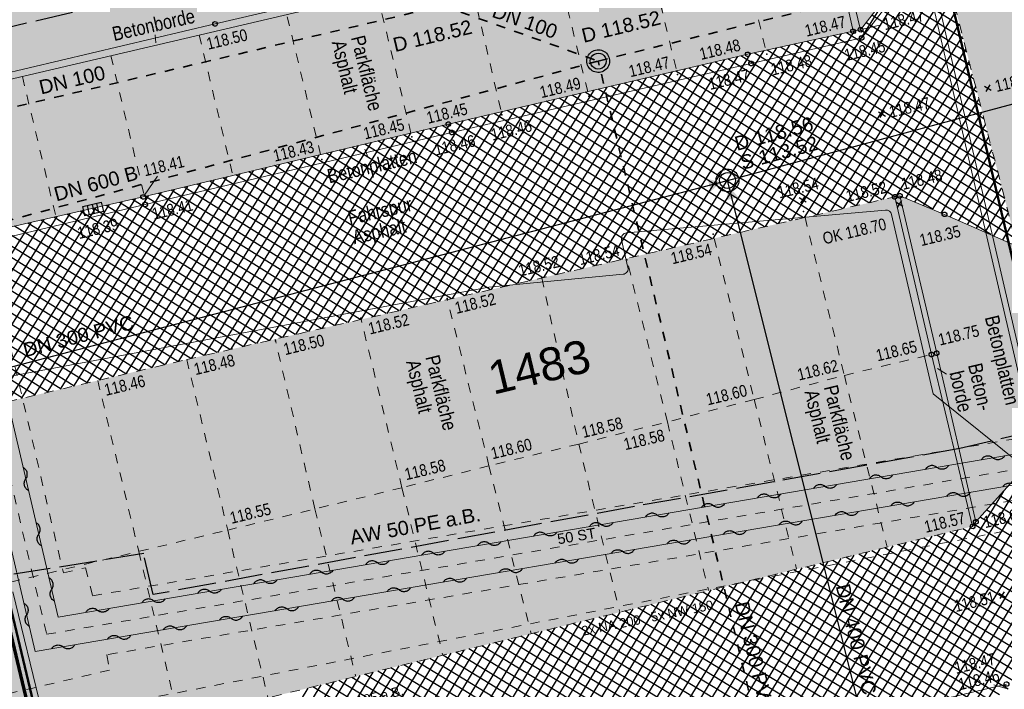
# Model space of a CAD drawing. Header units: metres. Extents: x 311004 to 311786, y 5688269 to 5688759.
# Tile 38 of 96: x 311150 to 311176, y 5688479 to 5688497. Entities that reach past the tile are written whole.
import ezdxf

# ---------------------------------------------------------------- set-up
doc = ezdxf.new("R2010")
doc.units = ezdxf.units.M
for name, pattern in [('1600.2028', [0]), ('2.10', [0.5, 0.25, -0.25]), ('2.195', [1.25, 1, -0.25]), ('2.35', [0]), ('2.50', [0]), ('2.51', [0.5, 0.25, -0.25]), ('2.604', [0]), ('2.611', [0]), ('2.8', [0])]:
    doc.linetypes.add(name, pattern=pattern)
doc.layers.get('0').update_dxf_attribs({"color": 1, "linetype": 'CONTINUOUS'})
for name, color, linetype in [('Bandagierung', 7, 'CONTINUOUS'), ('Einläufe', 161, 'CONTINUOUS'), ('Fernwärme', 202, 'CONTINUOUS'), ('Flurstücke_Grenzpunkte', 51, 'CONTINUOUS'), ('Gelände', 92, 'CONTINUOUS'), ('Nutzungsart', 92, 'CONTINUOUS'), ('Oberflächen', 7, 'CONTINUOUS'), ('RWL', 5, 'CONTINUOUS'), ('Schmutzwasser', 32, 'CONTINUOUS'), ('Schraffuren', 7, 'CONTINUOUS'), ('Straße', 7, 'CONTINUOUS'), ('Stromversorgung', 1, 'CONTINUOUS'), ('TWL', 5, 'CONTINUOUS')]:
    doc.layers.add(name, color=color, linetype=linetype)
doc.styles.add('Beschriftung Elektroleitung', font='Arial.ttf', dxfattribs={"width": 0.97})
doc.styles.add('Fernwärme', font='Arial.ttf')
doc.styles.add('Geländehöhe', font='Arial Narrow.ttf')
doc.styles.add('K 10 700 - Flurstücksnummer', font='Arial.ttf')
doc.styles.add('Oberflächenmaterial', font='Arial Narrow.ttf')
doc.styles.add('RW Haltungstext', font='Arial.ttf')
doc.styles.add('SW Haltungstext', font='Arial.ttf')
doc.styles.add('TW Texte', font='Arial.ttf')

# ---------------------------------------------------------------- blocks, each defined once
blk = doc.blocks.new('Grenzpunkt')
at = {"color": 0, "lineweight": -2}
blk.add_lwpolyline([(0.433013, -0.25, -0.5773502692), (-0.433013, -0.25, -0.5773502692), (0, 0.5, -0.5773502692)], format="xyb", close=True, dxfattribs=at)
blk = doc.blocks.new('Einlauf mittig')
at = {"color": 0, "lineweight": -2}
blk.add_lwpolyline([(-0.5, 0.25), (0.5, 0.25), (0.5, -0.25), (-0.5, -0.25)], close=True, dxfattribs=at)
for points in [[(-0.25, 0.25), (-0.25, -0.25)], [(0, -0.25), (0, 0.25)], [(0.25, 0.25), (0.25, -0.25)]]:
    blk.add_lwpolyline(points, dxfattribs=at)
blk.add_point((0, 0), dxfattribs=at)
blk = doc.blocks.new('S2.16')
at = {"color": 0, "lineweight": -2}
for points in [[(0.433013, -0.25, -0.577350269), (-0.433013, -0.25, -0.577350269), (0, 0.5, -0.577350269)], [(0.303109, -0.175, -0.577350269), (-0.303109, -0.175, -0.577350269), (0, 0.35, -0.577350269)]]:
    blk.add_lwpolyline(points, format="xyb", close=True, dxfattribs=at)
blk = doc.blocks.new('S2.100')
at = {"color": 0, "lineweight": -2}
for points in [[(-0.5, 0.5), (0.5, -0.5)], [(0.5, 0.5), (-0.5, -0.5)]]:
    blk.add_lwpolyline(points, dxfattribs=at)
blk = doc.blocks.new('O330')
at = {"layer": 'Flurstücke_Grenzpunkte', "color": 8, "linetype": '1600.2028', "lineweight": 50}
blk.add_lwpolyline([(311179.745, 5688506.946), (311172.163, 5688538.814), (311176.44, 5688545.077), (311173.052, 5688559.459), (311160.714, 5688556.489), (311173.383, 5688503.264), (311179.862, 5688475.819), (311168.633, 5688473.009)], dxfattribs=at)
blk = doc.blocks.new('O379')
at = {"layer": 'Flurstücke_Grenzpunkte', "color": 8, "linetype": '1600.2028', "lineweight": 50}
for points in [[(311168.633, 5688473.009), (311179.862, 5688475.819), (311173.383, 5688503.264), (311146.18, 5688496.975)], [(311146.18, 5688496.975), (311152.791, 5688469.2)]]:
    blk.add_lwpolyline(points, dxfattribs=at)
at = {"layer": 'Flurstücke_Grenzpunkte', "color": 7, "lineweight": 35, "insert": (311163.94, 5688487.426), "char_height": 0.875, "attachment_point": 5, "rotation": 13.5, "line_spacing_factor": 0.84, "style": 'K 10 700 - Flurstücksnummer'}
blk.add_mtext('1483', dxfattribs=at)
blk = doc.blocks.new('O523')
at = {"layer": 'Flurstücke_Grenzpunkte', "color": 8, "linetype": '1600.2028', "lineweight": 50}
blk.add_lwpolyline([(311152.791, 5688469.2), (311146.18, 5688496.975), (311138.41, 5688495.178), (311125.948, 5688548.43), (311078.449, 5688537.566)], dxfattribs=at)
blk = doc.blocks.new('*X70')
at = {"color": 7, "linetype": '2.611', "lineweight": 25, "true_color": 0xffe5e5}
for p, q in [((311172.737918, 5688477.943699), (311177.502344, 5688485.775711)), ((311173.080718, 5688478.026181), (311177.705876, 5688485.629257)), ((311173.423519, 5688478.108663), (311177.783039, 5688485.27507)), ((311173.766319, 5688478.191145), (311177.860201, 5688484.920882)), ((311174.109119, 5688478.273627), (311177.937363, 5688484.566695)), ((311172.395118, 5688477.861217), (311176.216612, 5688484.143188)), ((311174.451919, 5688478.35611), (311178.014526, 5688484.212508)), ((311174.79472, 5688478.438592), (311178.091688, 5688483.858321)), ((311178.427902, 5688482.315047), (311175.938227, 5688483.829584)), ((311178.354412, 5688482.652377), (311176.106902, 5688484.019598)), ((311178.501392, 5688481.977717), (311175.769552, 5688483.63957)), ((311175.13752, 5688478.521074), (311178.168851, 5688483.504133)), ((311178.574882, 5688481.640387), (311175.600877, 5688483.449555)), ((311171.709517, 5688477.696252), (311175.008359, 5688483.11906)), ((311172.052318, 5688477.778734), (311175.351872, 5688483.202715)), ((311178.795352, 5688480.628397), (311174.788918, 5688483.06562)), ((311178.721862, 5688480.965727), (311175.132432, 5688483.149275)), ((311178.648372, 5688481.303057), (311175.432202, 5688483.259541)), ((311175.48032, 5688478.603556), (311178.246013, 5688483.149946)), ((311170.681117, 5688477.448806), (311173.977817, 5688482.868094)), ((311171.023917, 5688477.531288), (311174.321331, 5688482.951749)), ((311171.366717, 5688477.61377), (311174.664845, 5688483.035404)), ((311179.015821, 5688479.616407), (311173.758376, 5688482.814654)), ((311178.942331, 5688479.953737), (311174.10189, 5688482.898309)), ((311178.868842, 5688480.291067), (311174.445404, 5688482.981964)), ((311175.82312, 5688478.686038), (311178.323175, 5688482.795759)), ((311169.308451, 5688477.11647), (311172.603761, 5688482.533473)), ((311169.651716, 5688477.199716), (311172.947275, 5688482.617128)), ((311169.99498, 5688477.282961), (311173.290789, 5688482.700783)), ((311170.338245, 5688477.366206), (311173.634303, 5688482.784439)), ((311179.236291, 5688478.604417), (311172.727834, 5688482.563688)), ((311179.162801, 5688478.941747), (311173.071348, 5688482.647343)), ((311179.089311, 5688479.279077), (311173.414862, 5688482.730999)), ((311168.278658, 5688476.866734), (311171.57322, 5688482.282507)), ((311168.621922, 5688476.94998), (311171.916734, 5688482.366162)), ((311168.965187, 5688477.033225), (311172.260248, 5688482.449818)), ((311178.213488, 5688478.348743), (311171.697292, 5688482.312722)), ((311179.378705, 5688477.932534), (311172.040806, 5688482.396378)), ((311179.309781, 5688478.267087), (311172.38432, 5688482.480033)), ((311167.248864, 5688476.616998), (311170.542678, 5688482.031541)), ((311167.592129, 5688476.700244), (311170.886192, 5688482.115197)), ((311167.935393, 5688476.783489), (311171.229706, 5688482.198852)), ((311176.104599, 5688478.753766), (311170.666751, 5688482.061756)), ((311176.333231, 5688478.907306), (311171.010265, 5688482.145412)), ((311177.0337, 5688478.773816), (311171.353778, 5688482.229067)), ((311166.219071, 5688476.367263), (311169.512136, 5688481.780576)), ((311166.562335, 5688476.450508), (311169.85565, 5688481.864231)), ((311166.9056, 5688476.533753), (311170.199164, 5688481.947886)), ((311175.070518, 5688478.504952), (311169.636209, 5688481.810791)), ((311175.415212, 5688478.58789), (311169.979723, 5688481.894446)), ((311175.759905, 5688478.670828), (311170.323237, 5688481.978101)), ((311165.189277, 5688476.117527), (311168.481595, 5688481.52961)), ((311165.532542, 5688476.200772), (311168.825109, 5688481.613265)), ((311165.875806, 5688476.284017), (311169.168623, 5688481.69692)), ((311174.036438, 5688478.256139), (311168.605667, 5688481.559825)), ((311174.381131, 5688478.339077), (311168.949181, 5688481.64348)), ((311174.725825, 5688478.422015), (311169.292695, 5688481.727135)), ((311164.159484, 5688475.867791), (311167.451053, 5688481.278644)), ((311164.502748, 5688475.951036), (311167.794567, 5688481.362299)), ((311164.846013, 5688476.034281), (311168.138081, 5688481.445955)), ((311173.002357, 5688478.007326), (311167.575125, 5688481.308859)), ((311173.347051, 5688478.090264), (311167.918639, 5688481.392514)), ((311173.691744, 5688478.173202), (311168.262153, 5688481.47617)), ((311163.130911, 5688475.620061), (311166.420512, 5688481.027678)), ((311163.472955, 5688475.7013), (311166.764025, 5688481.111334)), ((311163.816219, 5688475.784545), (311167.107539, 5688481.194989)), ((311171.623584, 5688477.675575), (311166.20107, 5688480.974238)), ((311171.968277, 5688477.758513), (311166.544584, 5688481.057893)), ((311172.31297, 5688477.841451), (311166.888098, 5688481.141549)), ((311172.657664, 5688477.924389), (311167.231611, 5688481.225204)), ((311162.106119, 5688475.378547), (311165.38997, 5688480.776713)), ((311162.447716, 5688475.459051), (311165.733484, 5688480.860368)), ((311162.789313, 5688475.539556), (311166.076998, 5688480.944023)), ((311170.589503, 5688477.426762), (311165.170528, 5688480.723272)), ((311170.934197, 5688477.5097), (311165.514042, 5688480.806928)), ((311171.27889, 5688477.592638), (311165.857556, 5688480.890583)), ((311161.081326, 5688475.137032), (311164.359428, 5688480.525747)), ((311161.422924, 5688475.217537), (311164.702942, 5688480.609402)), ((311161.764521, 5688475.298042), (311165.046456, 5688480.693057)), ((311169.557286, 5688477.176816), (311164.139986, 5688480.472307)), ((311169.901211, 5688477.260221), (311164.4835, 5688480.555962)), ((311170.245136, 5688477.343626), (311164.827014, 5688480.639617)), ((311159.714937, 5688474.815013), (311162.985373, 5688480.191126)), ((311160.056534, 5688474.895517), (311163.328887, 5688480.274781)), ((311160.398132, 5688474.976022), (311163.6724, 5688480.358436)), ((311160.739729, 5688475.056527), (311164.015914, 5688480.442092)), ((311168.525512, 5688476.926599), (311163.109444, 5688480.221341)), ((311168.869437, 5688477.010005), (311163.452958, 5688480.304996)), ((311169.213362, 5688477.09341), (311163.796472, 5688480.388651)), ((311158.690145, 5688474.573498), (311161.954831, 5688479.94016)), ((311159.031742, 5688474.654003), (311162.298345, 5688480.023815)), ((311159.373339, 5688474.734508), (311162.641859, 5688480.107471)), ((311167.493739, 5688476.676383), (311162.078903, 5688479.970375)), ((311167.837663, 5688476.759788), (311162.422417, 5688480.05403)), ((311168.181588, 5688476.843194), (311162.765931, 5688480.137686)), ((311157.665352, 5688474.331984), (311160.924289, 5688479.689194)), ((311158.00695, 5688474.412488), (311161.267803, 5688479.77285)), ((311158.348547, 5688474.492993), (311161.611317, 5688479.856505)), ((311166.461965, 5688476.426167), (311161.048361, 5688479.719409)), ((311166.805889, 5688476.509572), (311161.391875, 5688479.803064)), ((311167.149814, 5688476.592978), (311161.735389, 5688479.88672)), ((311156.640014, 5688474.08957), (311159.893748, 5688479.438229)), ((311156.982158, 5688474.170974), (311160.237262, 5688479.521884)), ((311157.323755, 5688474.251479), (311160.580776, 5688479.605539)), ((311165.430191, 5688476.175951), (311160.017819, 5688479.468443)), ((311165.774115, 5688476.259356), (311160.361333, 5688479.552099)), ((311166.11804, 5688476.342761), (311160.704847, 5688479.635754)), ((311155.612384, 5688473.843392), (311158.863206, 5688479.187263)), ((311155.954927, 5688473.925452), (311159.20672, 5688479.270918)), ((311156.29747, 5688474.007511), (311159.550234, 5688479.354573)), ((311164.398417, 5688475.925734), (311158.987278, 5688479.217478)), ((311164.742341, 5688476.00914), (311159.330791, 5688479.301133)), ((311165.086266, 5688476.092545), (311159.674305, 5688479.384788)), ((311154.584755, 5688473.597214), (311157.832664, 5688478.936297)), ((311154.927298, 5688473.679273), (311158.176178, 5688479.019952)), ((311155.269841, 5688473.761333), (311158.519692, 5688479.103608)), ((311163.366527, 5688475.675589), (311157.956736, 5688478.966512)), ((311163.710568, 5688475.758924), (311158.30025, 5688479.050167)), ((311164.054492, 5688475.842329), (311158.643764, 5688479.133822))]:
    blk.add_line(p, q, dxfattribs=at)
blk = doc.blocks.new('*X71')
at = {"color": 7, "linetype": '2.611', "lineweight": 25, "true_color": 0xffe5e5}
for p, q in [((311169.569307, 5688491.060289), (311174.436483, 5688498.83304)), ((311169.913874, 5688491.139496), (311174.522779, 5688498.499795)), ((311170.258441, 5688491.218702), (311174.609074, 5688498.166549)), ((311170.603008, 5688491.297909), (311174.69537, 5688497.833304)), ((311169.22474, 5688490.981083), (311173.252047, 5688497.412584)), ((311170.947575, 5688491.377115), (311174.781666, 5688497.500058)), ((311175.052215, 5688496.455288), (311173.340606, 5688497.527071)), ((311171.292142, 5688491.456322), (311174.867962, 5688497.166812)), ((311175.234549, 5688495.751175), (311173.033177, 5688497.12964)), ((311175.143382, 5688496.103232), (311173.186892, 5688497.328355)), ((311175.325716, 5688495.399119), (311172.879463, 5688496.930924)), ((311171.636708, 5688491.535528), (311174.954258, 5688496.833567)), ((311175.416882, 5688495.047063), (311172.725749, 5688496.732209)), ((311171.981275, 5688491.614735), (311175.040553, 5688496.500321)), ((311175.599216, 5688494.34295), (311172.407434, 5688496.341595)), ((311175.508049, 5688494.695007), (311172.572034, 5688496.533494)), ((311167.846473, 5688490.664257), (311171.241627, 5688496.086227)), ((311168.19104, 5688490.743463), (311171.583227, 5688496.160696)), ((311168.535607, 5688490.82267), (311171.924827, 5688496.235164)), ((311168.880174, 5688490.901876), (311172.266585, 5688496.309886)), ((311175.872717, 5688493.286782), (311171.360642, 5688496.112173)), ((311175.78155, 5688493.638838), (311171.710056, 5688496.188344)), ((311175.690383, 5688493.990894), (311172.059469, 5688496.264516)), ((311172.325842, 5688491.693942), (311175.126849, 5688496.167076)), ((311166.812772, 5688490.426637), (311170.216827, 5688495.862822)), ((311167.157339, 5688490.505844), (311170.558427, 5688495.93729)), ((311167.501906, 5688490.58505), (311170.900027, 5688496.011759)), ((311176.237385, 5688491.878557), (311169.962989, 5688495.807485)), ((311176.146218, 5688492.230613), (311170.312403, 5688495.883657)), ((311176.055051, 5688492.582669), (311170.661816, 5688495.959829)), ((311175.963884, 5688492.934725), (311171.011229, 5688496.036001)), ((311172.670409, 5688491.773148), (311175.213145, 5688495.83383)), ((311165.434505, 5688490.109811), (311168.8437, 5688495.554204)), ((311165.779072, 5688490.189017), (311169.189151, 5688495.634824)), ((311166.123639, 5688490.268224), (311169.533627, 5688495.713885)), ((311166.468206, 5688490.34743), (311169.875227, 5688495.788353)), ((311176.510885, 5688490.822388), (311168.924271, 5688495.573008)), ((311176.419718, 5688491.174444), (311169.267434, 5688495.653094)), ((311176.328551, 5688491.526501), (311169.613576, 5688495.731313)), ((311164.400804, 5688489.872191), (311167.807344, 5688495.312344)), ((311164.745371, 5688489.951398), (311168.152796, 5688495.392964)), ((311165.089938, 5688490.030604), (311168.498248, 5688495.473584)), ((311173.335418, 5688491.92591), (311167.894783, 5688495.332751)), ((311174.344897, 5688491.588758), (311168.237945, 5688495.412836)), ((311175.874011, 5688490.92622), (311168.581108, 5688495.492922)), ((311173.014976, 5688491.852355), (311175.299441, 5688495.500585)), ((311163.367104, 5688489.634572), (311166.770988, 5688495.070484)), ((311163.711671, 5688489.713778), (311167.11644, 5688495.151104)), ((311164.056238, 5688489.792985), (311167.461892, 5688495.231724)), ((311172.301593, 5688491.688367), (311166.865294, 5688495.092493)), ((311172.64616, 5688491.767574), (311167.208457, 5688495.172579)), ((311172.990727, 5688491.84678), (311167.55162, 5688495.252665)), ((311173.35905, 5688491.930775), (311175.385736, 5688495.167339)), ((311162.333403, 5688489.396952), (311165.734632, 5688494.828624)), ((311162.67797, 5688489.476159), (311166.080084, 5688494.909244)), ((311163.022537, 5688489.555365), (311166.425536, 5688494.989864)), ((311170.923326, 5688491.371541), (311165.492643, 5688494.77215)), ((311171.267893, 5688491.450748), (311165.835806, 5688494.852236)), ((311171.612459, 5688491.529954), (311166.178969, 5688494.932322)), ((311171.957026, 5688491.609161), (311166.522131, 5688495.012407)), ((311173.626498, 5688491.886824), (311175.472032, 5688494.834093)), ((311160.955136, 5688489.080126), (311164.352824, 5688494.506144)), ((311161.299703, 5688489.159332), (311164.698276, 5688494.586764)), ((311161.64427, 5688489.238539), (311165.043728, 5688494.667384)), ((311161.988837, 5688489.317745), (311165.38918, 5688494.748004)), ((311169.889625, 5688491.133922), (311164.463155, 5688494.531893)), ((311170.234192, 5688491.213128), (311164.806318, 5688494.611979)), ((311170.578759, 5688491.292335), (311165.14948, 5688494.692064)), ((311173.860636, 5688491.789679), (311175.558328, 5688494.500848)), ((311159.921435, 5688488.842506), (311163.316468, 5688494.264284)), ((311160.266002, 5688488.921713), (311163.66192, 5688494.344904)), ((311160.610569, 5688489.000919), (311164.007372, 5688494.425524)), ((311168.855924, 5688490.896302), (311163.433667, 5688494.291635)), ((311169.200491, 5688490.975509), (311163.776829, 5688494.371721)), ((311169.545058, 5688491.054715), (311164.119992, 5688494.451807)), ((311158.887735, 5688488.604887), (311162.280113, 5688494.022424)), ((311159.232302, 5688488.684093), (311162.625564, 5688494.103044)), ((311159.576869, 5688488.7633), (311162.971016, 5688494.183664)), ((311167.822224, 5688490.658682), (311162.404178, 5688494.051378)), ((311168.166791, 5688490.737889), (311162.747341, 5688494.131464)), ((311168.511358, 5688490.817095), (311163.090504, 5688494.21155)), ((311174.094775, 5688491.692535), (311175.644624, 5688494.167602)), ((311157.854034, 5688488.367267), (311161.242544, 5688493.778627)), ((311158.198601, 5688488.446474), (311161.589209, 5688493.861184)), ((311158.543168, 5688488.52568), (311161.934661, 5688493.941804)), ((311166.443956, 5688490.341856), (311161.034809, 5688493.72898)), ((311166.788523, 5688490.421063), (311161.375744, 5688493.810461)), ((311167.13309, 5688490.500269), (311161.717853, 5688493.891207)), ((311167.477657, 5688490.579476), (311162.061015, 5688493.971292)), ((311174.328913, 5688491.59539), (311175.730919, 5688493.834357)), ((311156.820334, 5688488.129647), (311160.201901, 5688493.529921)), ((311157.164901, 5688488.208854), (311160.548782, 5688493.612823)), ((311157.509467, 5688488.288061), (311160.895663, 5688493.695725)), ((311165.410256, 5688490.104237), (311160.012005, 5688493.484537)), ((311165.754823, 5688490.183443), (311160.35294, 5688493.566018)), ((311166.099389, 5688490.26265), (311160.693874, 5688493.647499)), ((311174.563052, 5688491.498245), (311175.817215, 5688493.501111)), ((311155.442066, 5688487.812821), (311158.814377, 5688493.198312)), ((311155.786633, 5688487.892028), (311159.161258, 5688493.281214)), ((311156.1312, 5688487.971234), (311159.508139, 5688493.364117)), ((311156.475767, 5688488.050441), (311159.85502, 5688493.447019)), ((311164.376555, 5688489.866617), (311158.989201, 5688493.240094)), ((311164.721122, 5688489.945824), (311159.330136, 5688493.321575)), ((311165.065689, 5688490.02503), (311159.67107, 5688493.403056)), ((311154.407395, 5688487.573652), (311157.773734, 5688492.949606)), ((311154.752933, 5688487.654408), (311158.120615, 5688493.032508)), ((311155.097499, 5688487.733615), (311158.467496, 5688493.11541)), ((311163.342854, 5688489.628997), (311157.966397, 5688492.995651)), ((311163.687421, 5688489.708204), (311158.307332, 5688493.077132)), ((311164.031988, 5688489.78741), (311158.648266, 5688493.158613)), ((311174.795509, 5688491.398416), (311175.903511, 5688493.167866)), ((311153.369064, 5688487.328638), (311156.733091, 5688492.7009)), ((311153.715175, 5688487.410309), (311157.079972, 5688492.783802)), ((311154.061285, 5688487.491981), (311157.426853, 5688492.866704)), ((311162.309154, 5688489.391378), (311156.943593, 5688492.751208)), ((311162.653721, 5688489.470584), (311157.284528, 5688492.832689)), ((311162.998288, 5688489.549791), (311157.625462, 5688492.91417)), ((311175.02701, 5688491.297059), (311175.989807, 5688492.83462)), ((311152.330733, 5688487.083623), (311155.692448, 5688492.452193)), ((311152.676844, 5688487.165295), (311156.039329, 5688492.535096)), ((311153.022954, 5688487.246966), (311156.38621, 5688492.617998)), ((311160.930886, 5688489.074552), (311155.579854, 5688492.425284)), ((311161.275453, 5688489.153758), (311155.920789, 5688492.506765)), ((311161.62002, 5688489.232965), (311156.261724, 5688492.588246)), ((311161.964587, 5688489.312171), (311156.602658, 5688492.669727)), ((311175.258511, 5688491.195702), (311176.076103, 5688492.501374)), ((311151.292402, 5688486.838609), (311154.651805, 5688492.203487)), ((311151.638513, 5688486.92028), (311154.998686, 5688492.286389)), ((311151.984623, 5688487.001952), (311155.345567, 5688492.369291)), ((311159.897186, 5688488.836932), (311154.55705, 5688492.180841)), ((311160.241753, 5688488.916138), (311154.897985, 5688492.262322)), ((311160.586319, 5688488.995345), (311155.23892, 5688492.343803)), ((311175.490012, 5688491.094345), (311176.162398, 5688492.168129)), ((311150.254071, 5688486.593595), (311153.611163, 5688491.954781)), ((311150.600182, 5688486.675266), (311153.958044, 5688492.037683)), ((311150.946292, 5688486.756938), (311154.304925, 5688492.120585)), ((311158.863485, 5688488.599312), (311153.534246, 5688491.936398)), ((311159.208052, 5688488.678519), (311153.875181, 5688492.017879)), ((311159.552619, 5688488.757725), (311154.216116, 5688492.09936)), ((311148.904739, 5688486.322978), (311152.23489, 5688491.641141)), ((311149.21574, 5688486.34858), (311152.57865, 5688491.719058)), ((311149.561851, 5688486.430252), (311152.922409, 5688491.796975)), ((311149.907961, 5688486.511923), (311153.266169, 5688491.874893)), ((311157.829784, 5688488.361693), (311152.497525, 5688491.70067)), ((311158.174351, 5688488.440899), (311152.843389, 5688491.779065)), ((311158.518918, 5688488.520106), (311153.189253, 5688491.857459)), ((311175.721512, 5688490.992988), (311176.248694, 5688491.834883)), ((311148.664433, 5688487.352387), (311151.203612, 5688491.40739)), ((311148.744535, 5688487.009251), (311151.547372, 5688491.485307)), ((311148.824637, 5688486.666114), (311151.891131, 5688491.563224)), ((311156.451517, 5688488.044866), (311151.114069, 5688491.387093)), ((311156.796084, 5688488.124073), (311151.459933, 5688491.465488)), ((311157.140651, 5688488.20328), (311151.805797, 5688491.543882)), ((311157.485218, 5688488.282486), (311152.151661, 5688491.622276)), ((311175.953013, 5688490.891631), (311176.33499, 5688491.501638)), ((311148.504228, 5688488.03866), (311150.516093, 5688491.251555)), ((311148.584331, 5688487.695524), (311150.859853, 5688491.329472)), ((311155.417816, 5688487.807247), (311150.076476, 5688491.151911)), ((311155.762383, 5688487.886453), (311150.42234, 5688491.230305)), ((311156.10695, 5688487.96566), (311150.768204, 5688491.308699)), ((311176.184514, 5688490.790274), (311176.421286, 5688491.168392)), ((311154.385819, 5688487.568561), (311149.038884, 5688490.916728)), ((311154.728683, 5688487.648834), (311149.384748, 5688490.995122)), ((311155.073249, 5688487.72804), (311149.730612, 5688491.073517)), ((311153.359428, 5688487.326364), (311148.001291, 5688490.681546)), ((311153.701558, 5688487.407096), (311148.347156, 5688490.75994)), ((311154.043689, 5688487.487828), (311148.69302, 5688490.838334)), ((311153.017298, 5688487.245631), (311147.948396, 5688490.419699)), ((311152.675167, 5688487.164899), (311148.029042, 5688490.07423)), ((311152.333037, 5688487.084167), (311148.109689, 5688489.728762)), ((311151.990907, 5688487.003435), (311148.190336, 5688489.383293)), ((311151.648777, 5688486.922702), (311148.270982, 5688489.037824)), ((311151.306646, 5688486.84197), (311148.351629, 5688488.692356)), ((311150.964516, 5688486.761238), (311148.432276, 5688488.346887)), ((311150.622386, 5688486.680506), (311148.512922, 5688488.001419)), ((311150.280255, 5688486.599773), (311148.593569, 5688487.65595))]:
    blk.add_line(p, q, dxfattribs=at)
blk = doc.blocks.new('Zugangspfeil', base_point=(0, -0.5))
at = {"lineweight": -2}
blk.add_hatch(color=0, dxfattribs=at).paths.add_polyline_path([(0, -0.166666), (-0.333334, 0.5), (0.333334, 0.5)], flags=0)
blk = doc.blocks.new('Welle')
at = {"color": 0, "lineweight": -2}
blk.add_lwpolyline([(-0.5, 0), (-0.474045, 0.027768), (-0.445026, 0.052315), (-0.413339, 0.073306), (-0.379418, 0.090455), (-0.343727, 0.103526), (-0.306754, 0.11234), (-0.269004, 0.116778), (-0.230996, 0.116778), (-0.193246, 0.11234), (-0.156273, 0.103526), (-0.120582, 0.090455), (-0.086661, 0.073306), (-0.054974, 0.052315), (-0.025955, 0.027768), (0, 0), (0.025955, -0.027768), (0.054974, -0.052315), (0.086661, -0.073306), (0.120582, -0.090455), (0.156273, -0.103526), (0.193246, -0.11234), (0.230996, -0.116778), (0.269004, -0.116778), (0.306754, -0.11234), (0.343727, -0.103526), (0.379418, -0.090455), (0.413339, -0.073306), (0.445026, -0.052315), (0.474045, -0.027768), (0.5, 0)], dxfattribs=at)

msp = doc.modelspace()

# ---------------------------------------------------------------- hatches: boundary and pattern name
at = {"layer": 'Schraffuren', "lineweight": 25, "true_color": 0xffffd9}
msp.add_hatch(color=7, dxfattribs=at).paths.add_polyline_path([(311173.901, 5688520.418), (311175.466, 5688514.127), (311176.838, 5688508.258), (311177.539, 5688505.419), (311177.853, 5688504.047), (311178.815, 5688500.235), (311179.773, 5688496.001), (311181.315, 5688489.469), (311182.787, 5688483.308), (311184.133, 5688477.556), (311185.513, 5688471.738), (311186.9, 5688465.84), (311187.588, 5688462.991, 0.108334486), (311189.867, 5688458.623), (311191.975, 5688456.567), (311194.615, 5688454.583), (311199.021, 5688451.523), (311203.64, 5688448.503), (311207.564, 5688446.036, 0.032876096), (311214.44, 5688442.797, 0.387981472), (311218.297, 5688443.964, 0.143446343), (311218.679, 5688446.271), (311220.772, 5688436.374), (311219.712, 5688436.168, -0.081030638), (311216.252, 5688435.978, -0.089114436), (311211.726, 5688437.978), (311207.955, 5688440.385), (311203.634, 5688443.212), (311197.649, 5688447.19), (311196.163, 5688448.226), (311192.145, 5688450.913), (311189.144, 5688453.083), (311187.4, 5688454.769), (311186.022, 5688456.342), (311184.715, 5688458.472), (311183.456, 5688460.989, 0.047262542), (311182.402, 5688462.592, 0.165770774), (311179.071, 5688464.709, 0.093927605), (311176.945, 5688464.816), (311174.951, 5688464.367), (311169.067, 5688463.103), (311162.826, 5688461.773), (311152.59, 5688459.392), (311144.277, 5688457.46), (311140.97, 5688461.869), (311142.903, 5688462.333), (311146.795, 5688463.206), (311153.496, 5688464.744), (311159.852, 5688466.166), (311167.619, 5688467.971), (311175.134, 5688469.641, 0.037982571), (311177.987, 5688470.447, 0.037443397), (311179.604, 5688471.181, 0.27493666), (311180.33, 5688472.411), (311180.454, 5688473.57), (311179.383, 5688477.931), (311177.636, 5688485.95), (311177.11, 5688488.157), (311176.562, 5688490.625), (311174.415, 5688498.916), (311170.324, 5688515.738), (311170.510779, 5688515.786149), (311169.599, 5688519.323)], flags=0)
at = {"layer": 'Schraffuren', "lineweight": 25, "true_color": 0xffe5cc}
for points in [[(311173.392, 5688503.298), (311174.415, 5688498.916), (311172.427, 5688496.346), (311171.504, 5688500.206), (311170.728, 5688500.1), (311170.459, 5688501.26), (311170.128, 5688502.435), (311173.271, 5688503.258)], [(311140.5, 5688497.169), (311141.867, 5688497.88), (311147.313106, 5688499.186811), (311147.88, 5688497.161), (311155.611, 5688498.995), (311165.157, 5688501.239), (311170.128, 5688502.435), (311170.459, 5688501.26), (311170.728, 5688500.1), (311165.728, 5688498.929), (311155.372, 5688496.498), (311146.999564, 5688494.527153), (311143.381, 5688494.088), (311141.877, 5688495.726)], [(311177.11, 5688488.157), (311177.636, 5688485.95), (311176.465, 5688484.423), (311175.473, 5688483.332), (311174.441, 5688487.79), (311173.467, 5688491.953), (311174.648, 5688491.463), (311176.562, 5688490.625)]]:
    msp.add_hatch(color=254, dxfattribs=at).paths.add_polyline_path(points, flags=0)
at = {"layer": 'Schraffuren', "lineweight": 25}
for points in [[(311146.999564, 5688494.527153), (311155.372, 5688496.498), (311165.728, 5688498.929), (311170.728, 5688500.1), (311171.504, 5688500.206), (311172.427, 5688496.346), (311172.236, 5688496.303), (311171.388, 5688500.078), (311147.041305, 5688494.34634)], [(311173.467, 5688491.953), (311174.441, 5688487.79), (311175.473, 5688483.332), (311175.39, 5688483.212), (311174.302, 5688487.757), (311173.331, 5688491.925)]]:
    msp.add_hatch(color=9, dxfattribs=at).paths.add_polyline_path(points, flags=0)
at = {"layer": 'Schraffuren', "lineweight": 25, "true_color": 0xffe5e5}
for points in [[(311147.041305, 5688494.34634), (311171.388, 5688500.078), (311172.236, 5688496.303), (311169.447, 5688495.695), (311161.537, 5688493.849), (311153.474, 5688491.922), (311147.893, 5688490.657)], [(311148.915312, 5688486.277688), (311154.625, 5688487.625), (311173.331, 5688491.925), (311174.302, 5688487.757), (311175.39, 5688483.212), (311151.053421, 5688477.285361), (311150.029, 5688481.482)]]:
    msp.add_hatch(color=7, dxfattribs=at).paths.add_polyline_path(points, flags=0)
at = {"layer": 'Schraffuren', "lineweight": 25, "true_color": 0xf0fff0}
msp.add_hatch(color=7, dxfattribs=at).paths.add_polyline_path([(311148.192, 5688466.03), (311139.627, 5688475.342), (311143.111, 5688478.652), (311142.044, 5688479.908), (311144.882, 5688482.587), (311145.137, 5688482.853), (311138.758, 5688489.738), (311140.929, 5688491.731), (311143.381, 5688494.088), (311146.999564, 5688494.527153), (311147.893, 5688490.657), (311147.958, 5688490.4), (311150.029, 5688481.482), (311151.116, 5688477.029), (311151.947, 5688473.285), (311152.025, 5688472.984), (311152.919, 5688469.399), (311177.299, 5688475.217), (311177.202, 5688474.123), (311176.465, 5688473.25), (311176.338, 5688473.143), (311175.818, 5688472.69), (311175.649, 5688472.613), (311174.662, 5688472.128), (311173.231, 5688471.699), (311166.769, 5688470.267), (311159.599, 5688468.576), (311152.894, 5688467.077), (311149.3, 5688466.27)], flags=0)

# ---------------------------------------------------------------- linework, layer by layer
at = {"layer": 'Bandagierung', "color": 200, "linetype": '2.604', "lineweight": 70, "true_color": 0xbf00e5}
msp.add_line((311152.645077, 5688469.165267), (311146.034077, 5688496.940267), dxfattribs=at)
at = {"layer": 'Fernwärme', "lineweight": 18}
for p, q in [((311146.460804, 5688497.671706), (311150.619, 5688479.901)), ((311146.460804, 5688497.671706), (311150.619, 5688479.901)), ((311151.225, 5688480.814), (311147.283952, 5688497.671706)), ((311151.225, 5688480.814), (311147.283952, 5688497.671706)), ((311191.453, 5688487.667), (311151.225, 5688480.814)), ((311191.453, 5688487.667), (311151.225, 5688480.814)), ((311150.619, 5688479.901), (311191.574, 5688486.879)), ((311150.619, 5688479.901), (311191.574, 5688486.879))]:
    msp.add_line(p, q, dxfattribs=at)
at = {"layer": 'Fernwärme', "color": 7, "linetype": '2.10', "lineweight": 13}
for p, q in [((311146.872592, 5688497.671706), (311150.922, 5688480.358)), ((311147.694, 5688497.672), (311151.364, 5688481.982)), ((311152.136, 5688481.376), (311192.84, 5688488.308)), ((311150.922, 5688480.358), (311193.024, 5688487.53)), ((311193.208, 5688486.752), (311152.523, 5688479.819)), ((311190.938, 5688485.96), (311150.572, 5688478.069)), ((311151.364, 5688481.982), (311151.948, 5688482.119)), ((311151.948, 5688482.119), (311152.136, 5688481.376)), ((311152.523, 5688479.819), (311152.513, 5688479.818)), ((311152.513, 5688479.818), (311152.582, 5688479.411)), ((311152.582, 5688479.411), (311149.759, 5688478.75))]:
    msp.add_line(p, q, dxfattribs=at)
at = {"layer": 'Gelände', "color": 7, "linetype": 'Continuous', "lineweight": 18}
for p, q in [((311172.974221, 5688496.472219, 118.466), (311172.4879, 5688496.360047, 118.466)), ((311153.847613, 5688492.475881, 118.41), (311153.508951, 5688491.973814, 118.41)), ((311175.949982, 5688479.02292, 118.465), (311176.275375, 5688478.920726, 118.465))]:
    msp.add_line(p, q, dxfattribs=at)
at = {"layer": 'Nutzungsart', "color": 7, "linetype": '2.10', "lineweight": 13}
for p, q in [((311169.003574, 5688499.516662), (311169.930461, 5688495.800394)), ((311166.670231, 5688498.96735), (311167.571571, 5688495.257321)), ((311174.415, 5688498.916, 118.298), (311176.562, 5688490.625, 118.283)), ((311165.218597, 5688494.708195), (311164.320442, 5688498.414167)), ((311162.071821, 5688497.8848), (311162.935085, 5688494.175279)), ((311160.548553, 5688493.612768), (311159.651506, 5688497.315013)), ((311158.163099, 5688493.042661), (311157.264098, 5688496.752973)), ((311154.955, 5688496.205, 118.505), (311155.84328, 5688492.488248)), ((311152.617774, 5688495.659143), (311153.508931, 5688491.930353)), ((311150.281537, 5688495.10915), (311151.168154, 5688491.399353)), ((311154.625, 5688487.625, 118.483), (311173.331, 5688491.925, 118.52)), ((311170.961932, 5688491.380416), (311172.001, 5688487.206, 118.62)), ((311168.558638, 5688490.827964), (311169.619, 5688486.568, 118.596)), ((311167.325, 5688485.976, 118.582), (311166.244733, 5688490.29606)), ((311164.002857, 5688489.780714), (311164.983, 5688485.388, 118.576)), ((311162.611, 5688484.816, 118.595), (311161.510331, 5688489.20775)), ((311160.312, 5688484.233, 118.578), (311159.232714, 5688488.684188)), ((311158.0095, 5688483.673), (311156.962144, 5688488.162246)), ((311172.001, 5688487.206, 118.62), (311174.302, 5688487.757, 118.646)), ((311148.915312, 5688486.277688), (311154.625, 5688487.625, 118.483)), ((311154.625, 5688487.625, 118.483), (311155.707, 5688483.113, 118.553)), ((311152.273, 5688487.07, 118.461), (311153.357046, 5688482.549469)), ((311169.619, 5688486.568, 118.596), (311172.001, 5688487.206, 118.62)), ((311172.001, 5688487.206, 118.62), (311173.132025, 5688482.662115)), ((311169.619, 5688486.568, 118.596), (311167.325, 5688485.976, 118.582)), ((311169.619, 5688486.568, 118.596), (311170.736442, 5688482.078719)), ((311164.983, 5688485.388, 118.576), (311167.325, 5688485.976, 118.582)), ((311167.325, 5688485.976, 118.582), (311168.411958, 5688481.512644)), ((311164.983, 5688485.388, 118.576), (311162.611, 5688484.816, 118.595)), ((311164.983, 5688485.388, 118.576), (311166.065893, 5688480.941322)), ((311162.611, 5688484.816, 118.595), (311160.312, 5688484.233, 118.578)), ((311162.611, 5688484.816, 118.595), (311163.724946, 5688480.371243)), ((311160.312, 5688484.233, 118.578), (311155.707, 5688483.113, 118.553)), ((311160.312, 5688484.233, 118.578), (311161.390871, 5688479.802812)), ((311158.0095, 5688483.673), (311159.088545, 5688479.242132)), ((311149.967912, 5688481.736738), (311155.707, 5688483.113, 118.553)), ((311151.053421, 5688477.285361), (311175.39, 5688483.212, 118.569)), ((311155.707, 5688483.113, 118.553), (311156.770612, 5688478.677661)), ((311153.357046, 5688482.549469), (311154.415, 5688478.104, 118.503))]:
    msp.add_line(p, q, dxfattribs=at)
at = {"layer": 'Nutzungsart', "color": 7, "true_color": 0xffffff}
for p in [(311169.956, 5688495.698, 118.485), (311167.594, 5688495.165, 118.468), (311165.247, 5688494.591, 118.487), (311162.954, 5688494.094, 118.464), (311160.572, 5688493.516, 118.453), (311158.195, 5688492.911, 118.434), (311170.923568, 5688491.534542), (311168.531, 5688490.939, 118.542), (311166.253, 5688490.263, 118.542), (311163.999, 5688489.798, 118.524), (311161.503, 5688489.237, 118.518), (311159.225, 5688488.716, 118.524), (311156.972, 5688488.12, 118.501)]:
    msp.add_point(p, dxfattribs=at)
at = {"layer": 'Oberflächen', "color": 7, "linetype": 'Continuous', "lineweight": 18}
for p, q in [((311153.78926, 5688496.208699), (311153.807647, 5688495.997021)), ((311159.407999, 5688492.981532, 118.488), (311159.331559, 5688493.186467, 118.488)), ((311174.69995, 5688487.23735, 118.5795), (311174.462018, 5688487.386892, 118.5795))]:
    msp.add_line(p, q, dxfattribs=at)
at = {"layer": 'RWL', "color": 160, "linetype": '2.51', "lineweight": 35, "true_color": 0x3354ff}
for p, q in [((311165.497, 5688495.516, 118.515), (311193.75, 5688502.449, 118.576)), ((311142.850748, 5688492.592778), (311161.393, 5688496.982, 118.515)), ((311161.393, 5688496.982, 118.515), (311165.497, 5688495.516, 118.515)), ((311134.356, 5688487.09, 118.688), (311165.497, 5688495.516, 118.515)), ((311172.721, 5688465.258, 118.674), (311165.497, 5688495.516, 118.515))]:
    msp.add_line(p, q, dxfattribs=at)
at = {"layer": 'Schmutzwasser', "color": 34, "linetype": '2.50', "lineweight": 25, "true_color": 0x994c00}
for p, q in [((311168.914, 5688492.361, 118.555), (311193.865, 5688499.064, 118.621)), ((311133.038, 5688483.01, 118.703), (311168.914, 5688492.361, 118.555)), ((311174.798, 5688468.808, 118.629), (311168.914, 5688492.361, 118.555))]:
    msp.add_line(p, q, dxfattribs=at)
at = {"layer": 'Straße', "color": 7, "linetype": '2.35', "lineweight": 18}
for p, q in [((311171.388, 5688500.078, 118.545), (311147.041305, 5688494.34634)), ((311172.236, 5688496.303, 118.474), (311171.388, 5688500.078, 118.545)), ((311171.504, 5688500.206, 118.63), (311172.427, 5688496.346, 118.466)), ((311165.728, 5688498.929, 118.484), (311155.372, 5688496.498, 118.492)), ((311172.427, 5688496.346, 118.466), (311174.415, 5688498.916, 118.298)), ((311174.586, 5688498.887, 118.289), (311172.459, 5688496.128, 118.453)), ((311146.999564, 5688494.527153), (311155.372, 5688496.498, 118.492)), ((311172.427, 5688496.346, 118.466), (311172.236, 5688496.303, 118.474)), ((311172.236, 5688496.303, 118.474), (311169.447, 5688495.695, 118.477)), ((311169.538, 5688495.453, 118.474), (311172.459, 5688496.128, 118.453)), ((311161.537, 5688493.849, 118.449), (311169.447, 5688495.695, 118.477)), ((311169.538, 5688495.453, 118.474), (311161.626, 5688493.629, 118.455)), ((311153.474, 5688491.922, 118.41), (311161.537, 5688493.849, 118.449)), ((311161.626, 5688493.629, 118.455), (311153.526, 5688491.725, 118.414)), ((311147.893, 5688490.657, 118.384), (311153.474, 5688491.922, 118.41)), ((311173.467, 5688491.953, 118.485), (311173.331, 5688491.925, 118.52)), ((311173.331, 5688491.925, 118.52), (311174.302, 5688487.757, 118.646)), ((311173.467, 5688491.953, 118.485), (311174.441, 5688487.79, 118.754)), ((311173.467, 5688491.953, 118.485), (311174.648, 5688491.463, 118.353)), ((311153.526, 5688491.725, 118.414), (311147.958, 5688490.4, 118.384)), ((311174.648, 5688491.463, 118.353), (311176.562, 5688490.625, 118.283)), ((311175.39, 5688483.212, 118.569), (311174.302, 5688487.757, 118.646)), ((311174.441, 5688487.79, 118.754), (311175.473, 5688483.332, 118.674)), ((311176.465, 5688484.423, 118.429), (311175.473, 5688483.332, 118.674)), ((311175.473, 5688483.332, 118.674), (311175.39, 5688483.212, 118.569)), ((311150.029, 5688481.482, 118.493), (311151.116, 5688477.029, 118.537)), ((311170.307, 5688477.636, 118.447), (311176.288, 5688479.043, 118.466))]:
    msp.add_line(p, q, dxfattribs=at)
at = {"layer": 'Stromversorgung', "color": 3, "linetype": '2.8', "lineweight": 13}
for p, q in [((311179.266, 5688475.718), (311171.017245, 5688511.409484)), ((311179.412, 5688475.753), (311171.163639, 5688511.443336)), ((311166.248, 5688490.973), (311173.089, 5688491.577)), ((311173.249, 5688491.461), (311174.348, 5688486.721)), ((311166.284, 5688490.06), (311166.115, 5688490.789)), ((311162.608, 5688489.536), (311166.153, 5688489.878)), ((311136.084, 5688484.609), (311162.608, 5688489.536)), ((311174.348, 5688486.721), (311176.916, 5688484.647))]:
    msp.add_line(p, q, dxfattribs=at)
for centre, radius, start, end in [((311173.102196, 5688491.426857), 0.150722, 13.0929233, 95.0228534), ((311166.261255, 5688490.823351), 0.150235, 95.0617592, 193.2174706), ((311166.139105, 5688490.026147), 0.148797, 275.3581471, 13.1506661)]:
    msp.add_arc(centre, radius, start, end, dxfattribs=at)
at = {"layer": 'TWL', "color": 160, "linetype": '2.195', "lineweight": 25, "true_color": 0x3354ff}
for p, q in [((311155.255695, 5688497.671706), (311147.067, 5688495.724)), ((311180.758, 5688486.623), (311175.056, 5688485.269)), ((311175.056, 5688485.269), (311166.457, 5688483.736)), ((311166.457, 5688483.736), (311153.736, 5688481.407)), ((311153.487, 5688482.491), (311150.052, 5688481.944)), ((311153.736, 5688481.407), (311153.487, 5688482.491))]:
    msp.add_line(p, q, dxfattribs=at)

# ---------------------------------------------------------------- block references
at = {"layer": 'Einläufe', "color": 160, "true_color": 0x3354ff, "xscale": 0.5, "yscale": 0.5, "rotation": 192.770983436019}
msp.add_blockref('Einlauf mittig', (311152.151, 5688491.604, 118.392), dxfattribs=at)
at = {"layer": 'Fernwärme', "color": 34, "true_color": 0x994c00, "xscale": 0.625, "yscale": 0.625}
for p, rotation in [((311175.926679, 5688485.022029), 189.667756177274), ((311174.447982, 5688484.770128), 189.667756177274), ((311150.371331, 5688484.465541), 103.158462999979), ((311172.969285, 5688484.518226), 189.667756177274), ((311171.490588, 5688484.266324), 189.667756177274), ((311176.49608, 5688484.309992), 9.669323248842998), ((311170.011891, 5688484.014422), 189.667756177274), ((311175.01739, 5688484.05805), 9.669323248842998), ((311168.533193, 5688483.76252), 189.667756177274), ((311173.5387, 5688483.806107), 9.669323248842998), ((311167.054496, 5688483.510618), 189.667756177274), ((311172.060009, 5688483.554165), 9.669323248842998), ((311150.712799, 5688483.004924), 103.158462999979), ((311165.575799, 5688483.258716), 189.667756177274), ((311170.581319, 5688483.302222), 9.669323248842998), ((311164.097102, 5688483.006814), 189.667756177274), ((311169.102629, 5688483.05028), 9.669323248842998), ((311162.618405, 5688482.754912), 189.667756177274), ((311167.623939, 5688482.798338), 9.669323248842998), ((311161.139707, 5688482.50301), 189.667756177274), ((311166.145248, 5688482.546395), 9.669323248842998), ((311159.66101, 5688482.251108), 189.667756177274), ((311164.666558, 5688482.294453), 9.669323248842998), ((311158.182313, 5688481.999206), 189.667756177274), ((311163.187868, 5688482.04251), 9.669323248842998), ((311151.054266, 5688481.544308), 103.158462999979), ((311156.703616, 5688481.747304), 189.667756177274), ((311161.709177, 5688481.790568), 9.669323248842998), ((311155.224919, 5688481.495402), 189.667756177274), ((311160.230487, 5688481.538626), 9.669323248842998), ((311153.746221, 5688481.2435), 189.667756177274), ((311158.751797, 5688481.286683), 9.669323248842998), ((311150.391, 5688480.875395), 283.169785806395), ((311152.267524, 5688480.991598), 189.667756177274), ((311157.273106, 5688481.034741), 9.669323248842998), ((311155.794416, 5688480.782798), 9.669323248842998), ((311154.315726, 5688480.530856), 9.669323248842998), ((311152.837035, 5688480.278914), 9.669323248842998), ((311151.358345, 5688480.026971), 9.669323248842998)]:
    msp.add_blockref('Welle', p, dxfattribs=dict(at, rotation=rotation))
at = {"layer": 'Flurstücke_Grenzpunkte', "color": 7, "true_color": 0xffffff}
for name in ['O330', 'O523', 'O379']:
    msp.add_blockref(name, (0, 0), dxfattribs=at)
at = {"layer": 'Gelände', "color": 94, "true_color": 0x009900, "xscale": 0.15, "yscale": 0.15, "rotation": 13.499999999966}
for p in [(311175.793, 5688494.799, 118.277), (311172.996, 5688494.115, 118.469), (311170.9, 5688491.85, 118.54), (311173.452, 5688491.737, 118.698), (311176.169, 5688481.394, 118.506)]:
    msp.add_blockref('S2.100', p, dxfattribs=at)
at = {"layer": 'RWL', "color": 160, "true_color": 0x3354ff}
for name, xscale, yscale, rotation in [('Zugangspfeil', 0.5, 0.5, 70.34284886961), ('S2.16', 0.6, 0.6, 13.499999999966), ('Zugangspfeil', 0.5, 0.5, 105.140528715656), ('Zugangspfeil', 0.5, 0.5, 193.428030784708)]:
    msp.add_blockref(name, (311165.497, 5688495.516, 118.515), dxfattribs=dict(at, xscale=xscale, yscale=yscale, rotation=rotation))
at = {"layer": 'Schmutzwasser', "color": 34, "true_color": 0x994c00}
for name, xscale, yscale, rotation in [('S2.16', 0.6, 0.6, 13.499999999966), ('Zugangspfeil', 0.5, 0.5, 104.609186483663), ('Zugangspfeil', 0.5, 0.5, 194.026722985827)]:
    msp.add_blockref(name, (311168.914, 5688492.361, 118.555), dxfattribs=dict(at, xscale=xscale, yscale=yscale, rotation=rotation))
at = {"layer": 'Schraffuren', "color": 7, "true_color": 0xffffff}
for name in ['*X71', '*X70']:
    msp.add_blockref(name, (0, 0), dxfattribs=at)
at = {"layer": 'Straße', "color": 7, "xscale": 0.125, "yscale": 0.125, "rotation": 13.499999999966}
for p in [(311155.372, 5688496.498, 118.492), (311172.236, 5688496.303, 118.474), (311172.427, 5688496.346, 118.466), (311172.459, 5688496.128, 118.453), (311169.447, 5688495.695, 118.477), (311169.538, 5688495.453, 118.474), (311161.537, 5688493.849, 118.449), (311161.626, 5688493.629, 118.455), (311153.474, 5688491.922, 118.41), (311173.331, 5688491.925, 118.52), (311173.467, 5688491.953, 118.485), (311153.526, 5688491.725, 118.414), (311174.648, 5688491.463, 118.353), (311174.302, 5688487.757, 118.646), (311174.441, 5688487.79, 118.754), (311175.473, 5688483.332, 118.674), (311175.39, 5688483.212, 118.569), (311176.288, 5688479.043, 118.466)]:
    msp.add_blockref('Grenzpunkt', p, dxfattribs=at)

# ---------------------------------------------------------------- texts
at = {"layer": 'Fernwärme', "color": 34, "lineweight": 18, "true_color": 0x994c00, "insert": (311164.442078, 5688482.731908), "char_height": 0.275, "attachment_point": 7, "rotation": 9.6693414, "line_spacing_factor": 0.84, "style": 'Fernwärme'}
msp.add_mtext('50 ST', dxfattribs=at)
at = {"layer": 'Flurstücke_Grenzpunkte', "color": 7, "lineweight": 35, "insert": (311163.94, 5688487.426), "char_height": 0.875, "attachment_point": 5, "rotation": 13.4999787, "line_spacing_factor": 0.84, "style": 'K 10 700 - Flurstücksnummer'}
msp.add_mtext('1483', dxfattribs=at)
at = {"layer": 'Gelände', "color": 7, "lineweight": 18, "char_height": 0.3125, "rotation": 13.5181837, "line_spacing_factor": 0.84, "style": 'Geländehöhe'}
for s, insert, attachment_point in [('118.47', (311173.036334, 5688496.481235, 118.466), 4), ('118.47', (311172.066728, 5688496.411977, 118.474), 9), ('118.50', (311155.117598, 5688496.118494, 118.505), 1), ('118.48', (311169.282569, 5688495.795585, 118.477), 9), ('118.45', (311172.502828, 5688495.945696, 118.453), 2), ('118.47', (311167.413621, 5688495.338684, 118.468), 9), ('118.48', (311170.030551, 5688495.435445, 118.485), 1), ('118.47', (311169.445834, 5688495.310023, 118.474), 3), ('118.28', (311175.987459, 5688494.845751, 118.277), 4), ('118.49', (311165.062031, 5688494.785501, 118.487), 9), ('118.45', (311161.536999, 5688493.98046, 118.449), 8), ('118.47', (311173.190459, 5688494.161751, 118.469), 4), ('118.45', (311160.401711, 5688493.693648, 118.453), 9), ('118.46', (311163.770884, 5688493.662767, 118.464), 9), ('118.43', (311158.015972, 5688493.104065, 118.434), 9), ('118.46', (311161.669829, 5688493.446695, 118.455), 2), ('118.41', (311153.521088, 5688492.461661, 118.41), 7), ('118.48', (311173.55154, 5688492.10067, 118.485), 7), ('118.54', (311170.81751, 5688492.005973, 118.54), 8), ('118.52', (311173.150859, 5688492.036817, 118.52), 9), ('118.41', (311153.678689, 5688491.621117, 118.414), 1), ('118.39', (311152.238658, 5688491.239389, 118.392), 2), ('OK 118.70', (311173.06227, 5688491.370002, 118.698), 3), ('118.35', (311174.492673, 5688491.052849, 118.353), 2), ('118.54', (311166.087353, 5688490.369246, 118.542), 9), ('118.54', (311168.451108, 5688490.700884, 118.542), 3), ('118.52', (311163.964521, 5688489.941414, 118.524), 8), ('118.52', (311161.679709, 5688489.133945, 118.518), 1), ('118.52', (311159.391703, 5688488.587417, 118.524), 1), ('118.75', (311174.527096, 5688487.986302, 118.754), 7), ('118.50', (311157.151299, 5688488.041588, 118.501), 1), ('118.65', (311173.94629, 5688487.825406, 118.646), 9), ('118.48', (311154.784268, 5688487.513293, 118.483), 1), ('118.62', (311171.868562, 5688487.317514, 118.62), 9), ('118.46', (311152.415846, 5688486.96618, 118.461), 1), ('118.60', (311169.457922, 5688486.661802, 118.596), 9), ('118.58', (311165.108084, 5688485.54431, 118.576), 7), ('118.60', (311162.707156, 5688484.981016, 118.595), 7), ('118.58', (311167.204746, 5688485.784539, 118.582), 3), ('118.58', (311160.426274, 5688484.426957, 118.578), 7), ('118.55', (311155.81019, 5688483.273339, 118.553), 7), ('118.57', (311175.219889, 5688483.29139, 118.569), 9), ('118.67', (311176.787216, 5688483.414848, 118.674), 9), ('118.51', (311176.011065, 5688481.195328, 118.506), 9), ('118.47', (311176.018151, 5688479.559744, 118.466), 9), ('118.46', (311176.124931, 5688479.12926, 118.465), 9)]:
    msp.add_mtext(s, dxfattribs=dict(at, insert=insert, attachment_point=attachment_point))
at = {"layer": 'Oberflächen', "color": 7, "lineweight": 18, "char_height": 0.375, "line_spacing_factor": 0.84, "style": 'Oberflächenmaterial'}
for s, insert, attachment_point, rotation in [('Betonborde', (311152.706924, 5688496.038448), 7, 12.8645534), ('Parkfläche\\PAsphalt', (311158.341734, 5688495.987858), 7, 283.6866667), ('Betonplatten', (311160.651425, 5688493.196379, 118.488), 3, 13.2105962), ('Fahrspur\\PAsphalt', (311159.075571, 5688490.559366), 7, 12.8645534), ('Betonplatten', (311176.07502, 5688488.82552, 118.488), 1, 283.4053679), ('Parkfläche\\PAsphalt', (311160.307532, 5688487.537569), 7, 283.6866667), ('Beton-\\Pborde', (311174.893018, 5688486.738551, 118.5795), 8, 283.098926), ('Parkfläche\\PAsphalt', (311170.833572, 5688486.743817), 7, 283.6866667)]:
    msp.add_mtext(s, dxfattribs=dict(at, insert=insert, attachment_point=attachment_point, rotation=rotation))
at = {"layer": 'RWL', "color": 160, "lineweight": 25, "true_color": 0x3354ff, "char_height": 0.375, "line_spacing_factor": 0.84, "style": 'RW Haltungstext'}
for s, insert, attachment_point, rotation in [('DN 100', (311163.495459, 5688496.390258, 118.515), 8, 340.3426109), ('D 118.52', (311165.112793, 5688495.992303, 118.515), 7, 13.5181837), ('D 118.52', (311162.106886, 5688496.615645, 118.515), 3, 13.5181837), ('DN 100 ', (311151.639781, 5688494.830818), 8, 13.3176208), ('DN 600 B', (311152.274363, 5688492.094579, 118.6015), 8, 15.1403286), ('DN 300 PVC', (311169.445934, 5688479.713234, 118.5945), 8, 283.4278116)]:
    msp.add_mtext(s, dxfattribs=dict(at, insert=insert, attachment_point=attachment_point, rotation=rotation))
at = {"layer": 'Schmutzwasser', "color": 34, "lineweight": 25, "true_color": 0x994c00, "char_height": 0.375, "line_spacing_factor": 0.84, "style": 'SW Haltungstext'}
for s, insert, attachment_point, rotation in [('D 118.56\\PS 113.52', (311170.325863, 5688492.904544, 118.555), 8, 15.0372568), ('DN 300 PVC', (311151.807412, 5688488.0571, 118.629), 8, 14.6089736), ('DN 400 PVC', (311171.764043, 5688481.634277, 118.592), 7, 284.0265161)]:
    msp.add_mtext(s, dxfattribs=dict(at, insert=insert, attachment_point=attachment_point, rotation=rotation))
at = {"layer": 'Stromversorgung', "color": 1, "lineweight": 25, "char_height": 0.25, "attachment_point": 7, "line_spacing_factor": 0.84, "style": 'Beschriftung Elektroleitung'}
for s, insert, rotation in [('2x NA 200   5x NW 150', (311165.087022, 5688480.313871), 11.4431765), ('10kV NA2YHCaY 3x1x185 a.B.\\P10kV NA2YHCaY 3x1x185 a.B.\\P10kV NA2YHCaY 3x1x185 a.B.', (311155.943782, 5688476.967598), 13.5194205)]:
    msp.add_mtext(s, dxfattribs=dict(at, insert=insert, rotation=rotation))
at = {"layer": 'TWL', "color": 160, "lineweight": 25, "true_color": 0x3354ff, "insert": (311160.695558, 5688483.038203), "char_height": 0.375, "attachment_point": 8, "rotation": 10.3750035, "line_spacing_factor": 0.84, "style": 'TW Texte'}
msp.add_mtext('AW 50 PE a.B.', dxfattribs=at)

doc.saveas('drawing.dxf')
